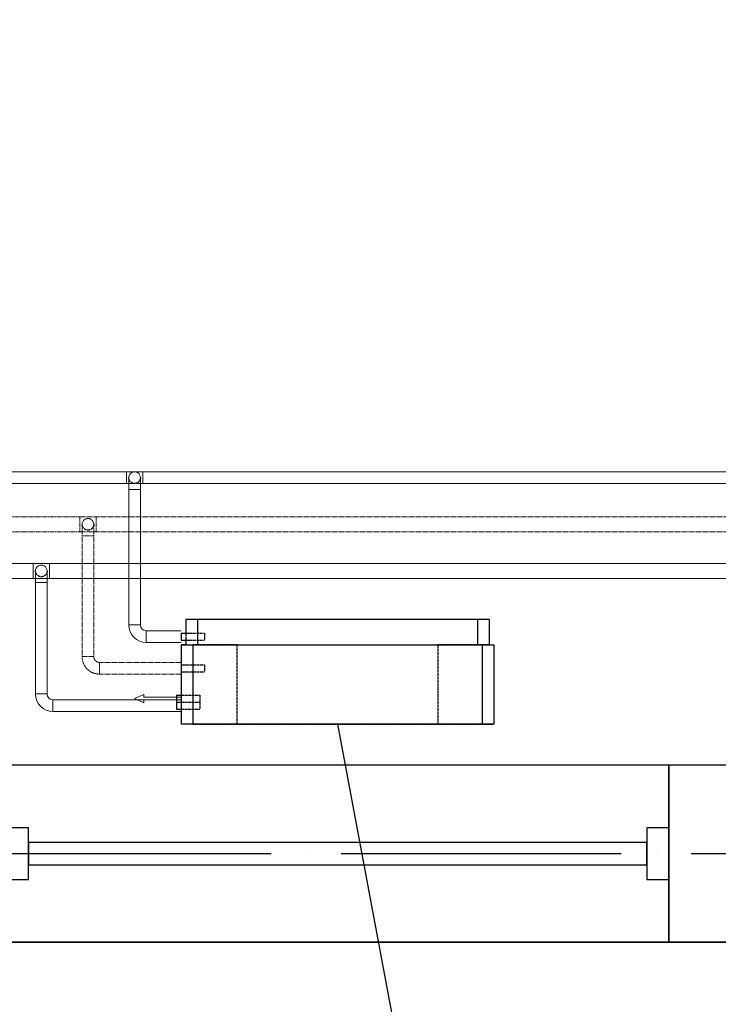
# Model space of a CAD drawing. Header units: millimetres. Extents: x 9824119 to 13672909, y -72394 to 462135.
# Tile 229 of 256: x 10106058 to 10107555, y 8783 to 10895. Entities that reach past the tile are written whole.
import ezdxf
from ezdxf import colors
from ezdxf.entities.mleader import LeaderData, LeaderLine
from ezdxf.math import Vec2, Vec3

# ---------------------------------------------------------------- set-up
doc = ezdxf.new("R2010")
doc.units = ezdxf.units.MM
for name, pattern in [('ACAD_ISO04W100', [30, 24, -3, 0, -3]), ('Hidden', [3, 2, -1]), ('UnderFloor', [7.5, 6, -1.5])]:
    doc.linetypes.add(name, pattern=pattern)
for name, color, linetype in [('MAGI_GENERAL', 7, 'Continuous'), ('PIPE-H1', 7, 'Continuous'), ('PIPE-H1-COMPONENT-', 7, 'Continuous')]:
    doc.layers.add(name, color=color, linetype=linetype)
doc.layers.add('Оси', color=1, linetype='ACAD_ISO04W100', lineweight=0)
doc.styles.add('ISOCPEUR', font='isocpeui.ttf')
doc.styles.add('СПДС', font='isocpeur.ttf')

# ---------------------------------------------------------------- blocks, each defined once
blk = doc.blocks.new('A$C04BF76B1')
at = {"color": 5}
for points in [[(-1352.5, 569.8), (67.5, 569.8), (67.5, 189.8), (-1352.5, 189.8)], [(-1305, 435.3), (-1305, 324.3), (-1352.5, 324.3), (-1352.5, 435.3)], [(67.5, 435.3), (67.5, 324.3), (20, 324.3), (20, 435.3)], [(20, 403.5), (20, 356), (-1305, 356), (-1305, 403.5)]]:
    blk.add_lwpolyline(points, close=True, dxfattribs=at)
blk = doc.blocks.new('вамавммммммм')
at = {"color": 253, "lineweight": 25}
blk.add_line((1609828.4, 1413027.9), (1574438.4, 1413027.9), dxfattribs=at)
blk.add_lwpolyline([(1594818.4, 1413407.9), (1593428.4, 1413407.9), (1593428.4, 1413027.9), (1594818.4, 1413027.9)], close=True, dxfattribs=at)
at = {"layer": 'Оси', "color": 18, "lineweight": 25, "ltscale": 25, "true_color": 0x000000}
blk.add_line((1609828.4, 1413217.9), (1570469.5, 1413217.9), dxfattribs=at)
at = {"color": 253, "lineweight": 25, "xscale": -1}
blk.add_blockref('A$C04BF76B1', (1592075.9, 1412838.1), dxfattribs=at)
blk = doc.blocks.new('_None')
blk = doc.blocks.new('*U4207')
at = {"layer": 'PIPE-H1', "color": 82, "linetype": 'Continuous', "lineweight": 20}
for p, q in [((10106286.6, 9925.1, 12.5), (10106321.6, 9925.1, 12.5)), ((10106286.6, 9900.1, 12.5), (10106321.6, 9900.1, 12.5))]:
    blk.add_line(p, q, dxfattribs=at)
at = {"layer": 'PIPE-H1', "color": 82, "linetype": 'Continuous', "lineweight": 20, "extrusion": (1, 0, 0)}
for centre in [(10106286.6, 9912.6, 12.5), (10106321.6, 9912.6, 12.5)]:
    blk.add_ellipse(centre, major_axis=(0, 12.5), ratio=1, start_param=0, end_param=3.141593, dxfattribs=at)
blk = doc.blocks.new('*U4208')
at = {"layer": 'PIPE-H1', "color": 82, "linetype": 'Continuous', "lineweight": 20}
for p, q in [((10106286.6, 9925.1, 12.5), (10099541.6, 9925.1, 12.5)), ((10106286.6, 9900.1, 12.5), (10099541.6, 9900.1, 12.5))]:
    blk.add_line(p, q, dxfattribs=at)
blk = doc.blocks.new('*U4209')
at = {"layer": 'PIPE-H1', "color": 7, "linetype": 'Continuous', "lineweight": -3}
for p, q in [((10106304.1, 9912.6, 285), (10106304.1, 9912.6, 284)), ((10106304.1, 9912.6, 35), (10106304.1, 9912.6, 34))]:
    blk.add_line(p, q, dxfattribs=at)
blk = doc.blocks.new('*U4210')
at = {"layer": 'PIPE-H1', "color": 82, "linetype": 'Continuous', "lineweight": 20, "extrusion": (0, 0, -1)}
blk.add_ellipse((10106304.1, 9912.6, 535), major_axis=(-12.5, 0), ratio=1, start_param=0, end_param=3.141593, dxfattribs=at)
at = {"layer": 'PIPE-H1', "color": 1, "linetype": 'UnderFloor', "lineweight": -3, "extrusion": (0, 0, -1)}
blk.add_ellipse((10106304.1, 9912.6, 535), major_axis=(12.5, 0), ratio=1, start_param=0, end_param=3.141593, dxfattribs=at)
at = {"layer": 'PIPE-H1', "color": 82, "linetype": 'Continuous', "lineweight": 20, "extrusion": (-1, 0, 0)}
for centre in [(10106291.6, 9887.6, 535), (10106316.6, 9887.6, 535)]:
    blk.add_ellipse(centre, major_axis=(0, 0, 25), ratio=1, start_param=0, end_param=1.570796, dxfattribs=at)
at = {"layer": 'PIPE-H1', "color": 82, "linetype": 'Continuous', "lineweight": 20, "extrusion": (0, -1, 0)}
blk.add_ellipse((10106304.1, 9887.6, 560), major_axis=(12.5, 0), ratio=1, start_param=0, end_param=3.141593, dxfattribs=at)
blk = doc.blocks.new('*U4211')
at = {"layer": 'PIPE-H1', "color": 82, "linetype": 'Continuous', "lineweight": 20}
for p, q in [((10106291.6, 9596.9, 560), (10106291.6, 9887.6, 560)), ((10106316.6, 9596.9, 560), (10106316.6, 9887.6, 560))]:
    blk.add_line(p, q, dxfattribs=at)
blk = doc.blocks.new('*U4212')
at = {"layer": 'PIPE-H1', "color": 82, "linetype": 'Continuous', "lineweight": 20}
for major_axis in [(-37.5, 0), (-12.5, 0)]:
    blk.add_ellipse((10106329.1, 9596.9, 560), major_axis=major_axis, ratio=1, start_param=0, end_param=1.570796, dxfattribs=at)
at = {"layer": 'PIPE-H1', "color": 82, "linetype": 'Continuous', "lineweight": 20, "extrusion": (0, 1, 0)}
blk.add_ellipse((10106304.1, 9596.9, 560), major_axis=(-12.5, 0), ratio=1, start_param=0, end_param=3.141593, dxfattribs=at)
at = {"layer": 'PIPE-H1', "color": 82, "linetype": 'Continuous', "lineweight": 20, "extrusion": (1, 0, 0)}
blk.add_ellipse((10106329.1, 9571.9, 560), major_axis=(0, 12.5), ratio=1, start_param=0, end_param=3.141593, dxfattribs=at)
blk = doc.blocks.new('*U4213')
at = {"layer": 'PIPE-H1', "color": 82, "linetype": 'Continuous', "lineweight": 20}
for p, q in [((10106404.1, 9584.4, 560), (10106329.1, 9584.4, 560)), ((10106404.1, 9559.4, 560), (10106329.1, 9559.4, 560))]:
    blk.add_line(p, q, dxfattribs=at)
blk = doc.blocks.new('*U4215')
at = {"layer": 'PIPE-H1', "color": 82, "linetype": 'Continuous', "lineweight": 20}
for p, q in [((10109096.6, 9925.1, 12.5), (10106321.6, 9925.1, 12.5)), ((10109096.6, 9900.1, 12.5), (10106321.6, 9900.1, 12.5))]:
    blk.add_line(p, q, dxfattribs=at)
blk = doc.blocks.new('*U4523')
at = {"layer": 'PIPE-H1', "color": 5, "linetype": 'Hidden', "lineweight": 20}
for p, q in [((10106186.6, 9828.6, 12.5), (10106221.6, 9828.6, 12.5)), ((10106186.6, 9796.6, 12.5), (10106221.6, 9796.6, 12.5))]:
    blk.add_line(p, q, dxfattribs=at)
at = {"layer": 'PIPE-H1', "color": 5, "linetype": 'Hidden', "lineweight": 20, "extrusion": (1, 0, 0)}
for centre in [(10106186.6, 9812.6, 12.5), (10106221.6, 9812.6, 12.5)]:
    blk.add_ellipse(centre, major_axis=(0, 16), ratio=1, start_param=0, end_param=3.141593, dxfattribs=at)
blk = doc.blocks.new('*U4524')
at = {"layer": 'PIPE-H1', "color": 5, "linetype": 'Hidden', "lineweight": 20}
for p, q in [((10106186.6, 9828.6, 12.5), (10099441.6, 9828.6, 12.5)), ((10106186.6, 9796.6, 12.5), (10099441.6, 9796.6, 12.5))]:
    blk.add_line(p, q, dxfattribs=at)
blk = doc.blocks.new('*U4525')
at = {"layer": 'PIPE-H1', "color": 7, "linetype": 'Continuous', "lineweight": -3}
for p, q in [((10106204.1, 9812.6, 300), (10106204.1, 9812.6, 299)), ((10106204.1, 9812.6, 50), (10106204.1, 9812.6, 49))]:
    blk.add_line(p, q, dxfattribs=at)
blk = doc.blocks.new('*U4526')
at = {"layer": 'PIPE-H1', "color": 5, "linetype": 'Hidden', "lineweight": 20, "extrusion": (0, 0, -1)}
blk.add_ellipse((10106204.1, 9812.6, 550), major_axis=(-12.5, 0), ratio=1, start_param=0, end_param=3.141593, dxfattribs=at)
at = {"layer": 'PIPE-H1', "color": 1, "linetype": 'UnderFloor', "lineweight": -3, "extrusion": (0, 0, -1)}
blk.add_ellipse((10106204.1, 9812.6, 550), major_axis=(12.5, 0), ratio=1, start_param=0, end_param=3.141593, dxfattribs=at)
at = {"layer": 'PIPE-H1', "color": 5, "linetype": 'Hidden', "lineweight": 20, "extrusion": (-1, 0, 0)}
for centre in [(10106191.6, 9787.6, 550), (10106216.6, 9787.6, 550)]:
    blk.add_ellipse(centre, major_axis=(0, 0, 25), ratio=1, start_param=0, end_param=1.570796, dxfattribs=at)
at = {"layer": 'PIPE-H1', "color": 5, "linetype": 'Hidden', "lineweight": 20, "extrusion": (0, -1, 0)}
blk.add_ellipse((10106204.1, 9787.6, 575), major_axis=(12.5, 0), ratio=1, start_param=0, end_param=3.141593, dxfattribs=at)
blk = doc.blocks.new('*U4527')
at = {"layer": 'PIPE-H1', "color": 5, "linetype": 'Hidden', "lineweight": 20}
for p, q in [((10106191.6, 9528.9, 575), (10106191.6, 9787.6, 575)), ((10106216.6, 9528.9, 575), (10106216.6, 9787.6, 575))]:
    blk.add_line(p, q, dxfattribs=at)
blk = doc.blocks.new('*U4528')
at = {"layer": 'PIPE-H1', "color": 5, "linetype": 'Hidden', "lineweight": 20}
for major_axis in [(-37.5, 0), (-12.5, 0)]:
    blk.add_ellipse((10106229.1, 9528.9, 575), major_axis=major_axis, ratio=1, start_param=0, end_param=1.570796, dxfattribs=at)
at = {"layer": 'PIPE-H1', "color": 5, "linetype": 'Hidden', "lineweight": 20, "extrusion": (0, 1, 0)}
blk.add_ellipse((10106204.1, 9528.9, 575), major_axis=(-12.5, 0), ratio=1, start_param=0, end_param=3.141593, dxfattribs=at)
at = {"layer": 'PIPE-H1', "color": 5, "linetype": 'Hidden', "lineweight": 20, "extrusion": (1, 0, 0)}
blk.add_ellipse((10106229.1, 9503.9, 575), major_axis=(0, 12.5), ratio=1, start_param=0, end_param=3.141593, dxfattribs=at)
blk = doc.blocks.new('*U4529')
at = {"layer": 'PIPE-H1', "color": 5, "linetype": 'Hidden', "lineweight": 20}
for p, q in [((10106404.1, 9516.4, 575), (10106229.1, 9516.4, 575)), ((10106404.1, 9491.4, 575), (10106229.1, 9491.4, 575))]:
    blk.add_line(p, q, dxfattribs=at)
blk = doc.blocks.new('*U4530')
at = {"layer": 'PIPE-H1', "color": 1, "linetype": 'Continuous', "lineweight": 20}
for p, q in [((10106086.6, 9728.6, 12.5), (10106121.6, 9728.6, 12.5)), ((10106086.6, 9696.6, 12.5), (10106121.6, 9696.6, 12.5))]:
    blk.add_line(p, q, dxfattribs=at)
at = {"layer": 'PIPE-H1', "color": 1, "linetype": 'Continuous', "lineweight": 20, "extrusion": (1, 0, 0)}
for centre in [(10106086.6, 9712.6, 12.5), (10106121.6, 9712.6, 12.5)]:
    blk.add_ellipse(centre, major_axis=(0, 16), ratio=1, start_param=0, end_param=3.141593, dxfattribs=at)
blk = doc.blocks.new('*U4531')
at = {"layer": 'PIPE-H1', "color": 1, "linetype": 'Continuous', "lineweight": 20}
for p, q in [((10106086.6, 9728.6, 12.5), (10099341.6, 9728.6, 12.5)), ((10106086.6, 9696.6, 12.5), (10099341.6, 9696.6, 12.5))]:
    blk.add_line(p, q, dxfattribs=at)
blk = doc.blocks.new('*U4532')
at = {"layer": 'PIPE-H1', "color": 7, "linetype": 'Continuous', "lineweight": -3}
blk.add_line((10106104.1, 9712.6, 146), (10106104.1, 9712.6, 145), dxfattribs=at)
blk = doc.blocks.new('*U4533')
at = {"layer": 'PIPE-H1', "color": 1, "linetype": 'Continuous', "lineweight": 20, "extrusion": (0, 0, -1)}
blk.add_ellipse((10106104.1, 9712.6, 396), major_axis=(-12.5, 0), ratio=1, start_param=0, end_param=3.141593, dxfattribs=at)
at = {"layer": 'PIPE-H1', "color": 1, "linetype": 'UnderFloor', "lineweight": -3, "extrusion": (0, 0, -1)}
blk.add_ellipse((10106104.1, 9712.6, 396), major_axis=(12.5, 0), ratio=1, start_param=0, end_param=3.141593, dxfattribs=at)
at = {"layer": 'PIPE-H1', "color": 1, "linetype": 'Continuous', "lineweight": 20, "extrusion": (-1, 0, 0)}
for centre in [(10106091.6, 9687.6, 396), (10106116.6, 9687.6, 396)]:
    blk.add_ellipse(centre, major_axis=(0, 0, 25), ratio=1, start_param=0, end_param=1.570796, dxfattribs=at)
at = {"layer": 'PIPE-H1', "color": 1, "linetype": 'Continuous', "lineweight": 20, "extrusion": (0, -1, 0)}
blk.add_ellipse((10106104.1, 9687.6, 421), major_axis=(12.5, 0), ratio=1, start_param=0, end_param=3.141593, dxfattribs=at)
blk = doc.blocks.new('*U4534')
at = {"layer": 'PIPE-H1', "color": 1, "linetype": 'Continuous', "lineweight": 20}
for p, q in [((10106091.6, 9448.9, 421), (10106091.6, 9687.6, 421)), ((10106116.6, 9448.9, 421), (10106116.6, 9687.6, 421))]:
    blk.add_line(p, q, dxfattribs=at)
blk = doc.blocks.new('*U4535')
at = {"layer": 'PIPE-H1', "color": 1, "linetype": 'Continuous', "lineweight": 20}
for major_axis in [(-37.5, 0), (-12.5, 0)]:
    blk.add_ellipse((10106129.1, 9448.9, 421), major_axis=major_axis, ratio=1, start_param=0, end_param=1.570796, dxfattribs=at)
at = {"layer": 'PIPE-H1', "color": 1, "linetype": 'Continuous', "lineweight": 20, "extrusion": (0, 1, 0)}
blk.add_ellipse((10106104.1, 9448.9, 421), major_axis=(-12.5, 0), ratio=1, start_param=0, end_param=3.141593, dxfattribs=at)
at = {"layer": 'PIPE-H1', "color": 1, "linetype": 'Continuous', "lineweight": 20, "extrusion": (1, 0, 0)}
blk.add_ellipse((10106129.1, 9423.9, 421), major_axis=(0, 12.5), ratio=1, start_param=0, end_param=3.141593, dxfattribs=at)
blk = doc.blocks.new('*U4536')
at = {"layer": 'PIPE-H1', "color": 1, "linetype": 'Continuous', "lineweight": 20}
for p, q in [((10106404.1, 9436.4, 421), (10106129.1, 9436.4, 421)), ((10106404.1, 9411.4, 421), (10106129.1, 9411.4, 421))]:
    blk.add_line(p, q, dxfattribs=at)
blk = doc.blocks.new('*U4580')
at = {"layer": 'PIPE-H1', "color": 1, "linetype": 'Continuous', "lineweight": 20}
for p, q in [((10108896.6, 9728.6, 12.5), (10106121.6, 9728.6, 12.5)), ((10108896.6, 9696.6, 12.5), (10106121.6, 9696.6, 12.5))]:
    blk.add_line(p, q, dxfattribs=at)
blk = doc.blocks.new('*U4587')
at = {"layer": 'PIPE-H1', "color": 5, "linetype": 'Hidden', "lineweight": 20}
for p, q in [((10108996.6, 9828.6, 12.5), (10106221.6, 9828.6, 12.5)), ((10108996.6, 9796.6, 12.5), (10106221.6, 9796.6, 12.5))]:
    blk.add_line(p, q, dxfattribs=at)
blk = doc.blocks.new('*U4687')
at = {"layer": 'PIPE-H1-COMPONENT-', "color": 7, "linetype": 'Continuous', "lineweight": -3}
blk.add_line((10106404.1, 9423.9, 421), (10106404.1, 9423.9, 420), dxfattribs=at)
blk = doc.blocks.new('*U4688')
at = {"layer": 'PIPE-H1-COMPONENT-', "color": 11, "linetype": 'Continuous', "lineweight": 20}
for p, q in [((10106324.1, 9447.9, 360), (10106304.1, 9438.9, 360)), ((10106304.1, 9438.9, 360), (10106324.1, 9429.9, 360)), ((10106324.1, 9441.9, 360), (10106324.1, 9447.9, 360)), ((10106404.1, 9441.9, 360), (10106324.1, 9441.9, 360)), ((10106404.1, 9435.9, 360), (10106404.1, 9441.9, 360)), ((10106324.1, 9429.9, 360), (10106324.1, 9435.9, 360)), ((10106324.1, 9435.9, 360), (10106404.1, 9435.9, 360))]:
    blk.add_line(p, q, dxfattribs=at)
at = {"layer": 'PIPE-H1-COMPONENT-', "color": 11, "linetype": 'Continuous', "lineweight": 20, "extrusion": (-1, 0, 0)}
blk.add_circle((-9438.9, 360, -10106404.1), 7.5, dxfattribs=at)
blk = doc.blocks.new('*U4689')
at = {"layer": 'MAGI_GENERAL', "color": 1, "linetype": 'UnderFloor', "lineweight": -3}
for p, q in [((10106414.1, 9608.9, 100), (10106414.1, 9608.9, 535.5)), ((10107064.1, 9608.9, 535.5), (10107064.1, 9608.9, 100)), ((10106414.1, 9579.4, 535.5), (10106414.1, 9564.4, 535.5)), ((10106414.1, 9579.4, 100), (10106414.1, 9553.9, 100)), ((10106421.4, 9579.4, 560), (10106454.1, 9579.4, 560)), ((10106421.4, 9564.4, 560), (10106454.1, 9564.4, 560)), ((10106414.1, 9553.9, 100), (10106404.1, 9553.9, 100)), ((10106404.1, 9553.9, 100), (10106404.1, 9553.9)), ((10106404.1, 9553.9, 100), (10106404.1, 9553.9, 535.5)), ((10106414.1, 9553.9, 100), (10106404.1, 9553.9, 100)), ((10106414.1, 9553.9, 535.5), (10106414.1, 9553.9, 100)), ((10106439.1, 9553.9, 620), (10106429.1, 9553.9, 586.2)), ((10106439.1, 9553.9, 100), (10107064.1, 9553.9, 100)), ((10106524.1, 9553.9, 100), (10106439.1, 9553.9, 100)), ((10106524.1, 9383.9, 100), (10106524.1, 9553.9, 100)), ((10106524.1, 9553.9, 100), (10106524.1, 9553.9)), ((10106954.1, 9553.9, 100), (10106954.1, 9383.9, 100)), ((10107064.1, 9553.9, 100), (10106954.1, 9553.9, 100)), ((10106954.1, 9553.9, 100), (10106954.1, 9553.9)), ((10107064.1, 9553.9, 100), (10107039.1, 9553.9, 100)), ((10107064.1, 9553.9, 535.5), (10107049.1, 9553.9, 586.2)), ((10107064.1, 9553.9, 100), (10107064.1, 9553.9, 535.5)), ((10107074.1, 9553.9, 100), (10107074.1, 9553.9)), ((10107074.1, 9553.9, 535.5), (10107074.1, 9553.9, 100)), ((10106404.1, 9511.4, 100), (10106404.1, 9496.4, 100)), ((10106404.1, 9511.4, 535.5), (10106404.1, 9496.4, 535.5)), ((10106404.1, 9511.4, 100), (10106404.1, 9496.4, 100)), ((10106414.6, 9511.4, 575), (10106454.1, 9511.4, 575)), ((10106414.6, 9496.4, 575), (10106454.1, 9496.4, 575)), ((10106404.1, 9446.4, 360), (10106444.1, 9446.4, 360)), ((10106404.1, 9446.4, 100), (10106404.1, 9383.9, 100)), ((10106404.1, 9446.4, 100), (10106404.1, 9383.9, 100)), ((10106404.1, 9431.4, 421), (10106444.1, 9431.4, 421)), ((10106404.1, 9416.4, 421), (10106444.1, 9416.4, 421)), ((10106404.1, 9383.9, 100), (10106404.1, 9383.9)), ((10106404.1, 9383.9, 535.5), (10106404.1, 9383.9, 100)), ((10106429.1, 9383.9, 100), (10106524.1, 9383.9, 100)), ((10106429.1, 9383.9, 100), (10107074.1, 9383.9, 100)), ((10106524.1, 9383.9, 100), (10106524.1, 9383.9)), ((10106954.1, 9383.9, 100), (10106954.1, 9383.9)), ((10106954.1, 9383.9, 100), (10107074.1, 9383.9, 100)), ((10107074.1, 9383.9, 100), (10107074.1, 9383.9)), ((10107074.1, 9383.9, 100), (10107074.1, 9383.9, 535.5))]:
    blk.add_line(p, q, dxfattribs=at)
at = {"layer": 'MAGI_GENERAL', "color": 7, "linetype": 'Continuous', "lineweight": -3}
for p, q in [((10106414.1, 9608.9, 535.5), (10106414.1, 9579.4, 535.5)), ((10106414.1, 9608.9, 535.5), (10106439.1, 9608.9, 620)), ((10106439.1, 9608.9, 620), (10107039.1, 9608.9, 620)), ((10106439.1, 9608.9, 620), (10106439.1, 9553.9, 620)), ((10107039.1, 9608.9, 620), (10107064.1, 9608.9, 535.5)), ((10107039.1, 9608.9, 620), (10107039.1, 9553.9, 620)), ((10107064.1, 9608.9, 535.5), (10107064.1, 9553.9, 535.5)), ((10106404.1, 9579.4, 560), (10106421.4, 9579.4, 560)), ((10106404.1, 9564.4, 560), (10106421.4, 9564.4, 560)), ((10106414.1, 9564.4, 535.5), (10106414.1, 9553.9, 535.5)), ((10106404.1, 9553.9, 535.5), (10106404.1, 9511.4, 535.5)), ((10106404.1, 9553.9, 535.5), (10106429.1, 9553.9, 630)), ((10106429.1, 9553.9, 630), (10107049.1, 9553.9, 630)), ((10106429.1, 9553.9, 630), (10106429.1, 9383.9, 630)), ((10107049.1, 9553.9, 630), (10107074.1, 9553.9, 535.5)), ((10107049.1, 9553.9, 630), (10107049.1, 9383.9, 630)), ((10107074.1, 9553.9, 535.5), (10107074.1, 9383.9, 535.5)), ((10106404.1, 9511.4, 575), (10106414.6, 9511.4, 575)), ((10106404.1, 9496.4, 575), (10106414.6, 9496.4, 575)), ((10106404.1, 9496.4, 535.5), (10106404.1, 9383.9, 535.5)), ((10106394.1, 9446.4, 360), (10106404.1, 9446.4, 360)), ((10106394.1, 9431.4, 421), (10106404.1, 9431.4, 421)), ((10106394.1, 9416.4, 421), (10106404.1, 9416.4, 421)), ((10106429.1, 9383.9, 630), (10106404.1, 9383.9, 535.5)), ((10107049.1, 9383.9, 630), (10106429.1, 9383.9, 630)), ((10107074.1, 9383.9, 535.5), (10107049.1, 9383.9, 630))]:
    blk.add_line(p, q, dxfattribs=at)
at = {"layer": 'MAGI_GENERAL', "color": 7, "linetype": 'Continuous', "lineweight": -3, "extrusion": (1, 0, 0)}
for centre in [(10106404.1, 9571.9, 560), (10106404.1, 9503.9, 575), (10106394.1, 9438.9, 360), (10106394.1, 9423.9, 421)]:
    blk.add_ellipse(centre, major_axis=(0, 7.5), ratio=1, start_param=0, end_param=3.141593, dxfattribs=at)
at = {"layer": 'MAGI_GENERAL', "color": 1, "linetype": 'UnderFloor', "lineweight": -3, "extrusion": (1, 0, 0)}
for centre in [(10106454.1, 9571.9, 560), (10106454.1, 9503.9, 575), (10106444.1, 9438.9, 360), (10106444.1, 9423.9, 421)]:
    blk.add_ellipse(centre, major_axis=(0, 7.5), ratio=1, start_param=0, end_param=3.141593, dxfattribs=at)

msp = doc.modelspace()

# ---------------------------------------------------------------- block references
msp.add_blockref('вамавммммммм', (8514020.8, -1404111.5))
at = {"layer": 'PIPE-H1'}
for name in ['*U4208', '*U4207', '*U4210', '*U4215', '*U4209', '*U4211', '*U4524', '*U4523', '*U4526', '*U4587', '*U4525', '*U4527', '*U4531', '*U4530', '*U4533', '*U4532', '*U4580', '*U4534', '*U4212', '*U4213', '*U4528', '*U4529', '*U4535', '*U4536']:
    msp.add_blockref(name, (0, 0), dxfattribs=at)
at = {"layer": 'PIPE-H1-COMPONENT-'}
for name in ['*U4688', '*U4687']:
    msp.add_blockref(name, (0, 0), dxfattribs=at)

# ---------------------------------------------------------------- next in the draw order: leaders
at = {"color": 5, "lineweight": 25, "ltscale": 15}
ml = msp.add_multileader_mtext('Standard', dxfattribs=at)
ml.set_content('{\\fGOST Common|b0|i0|c204|p34;\\W0.9;\\C256;Фанкойл напольный Qx=1,6kBm Qm=2,1kBm}', color=14, style='СПДС')
ml.set_leader_properties()
ml.set_arrow_properties(name='NONE')
ml.build(insert=Vec2(0, 0))
ml.multileader.update_dxf_attribs({"text_left_attachment_type": 6, "text_right_attachment_type": 6, "dogleg_length": 0.36, "arrow_head_size": 100})
ctx = ml.context
ctx.base_point, ctx.char_height, ctx.arrow_head_size, ctx.plane_origin = Vec3(10107014.6, 7910.1, 630), 220, 100, Vec3(10096527.3, -5311, 630)
ctx.left_attachment, ctx.right_attachment, ctx.text_align_type = 6, 6, 1
notes = []
notes.append((ctx, [(1, (1, 1, 0), (10107014.3, 7910.1, 630), (1, 0), 0.36, [(1, [(10106739.1, 9383.9, 630)], 0, [])])]))
ctx.mtext.insert, ctx.mtext.width, ctx.mtext.defined_height, ctx.mtext.alignment, ctx.mtext.flow_direction = Vec3(10108198.9, 8174.1, 630), 2438.932, 630, 2, 5
ctx.mtext.has_bg_fill, ctx.mtext.bg_color, ctx.mtext.bg_scale_factor, ctx.mtext.bg_transparency, ctx.mtext.use_window_bg_color = 1, -1027028792, 1.5, 0, 1
for ctx, leaders in notes:
    for number, flags, end, landing, length, lines in leaders:
        leader = LeaderData()
        leader.index, (leader.has_last_leader_line, leader.has_dogleg_vector, leader.attachment_direction) = number, flags
        leader.last_leader_point, leader.dogleg_vector, leader.dogleg_length = Vec3(end), Vec3(landing), length
        for number, points, colour, breaks in lines:
            line = LeaderLine()
            line.index, line.vertices, line.color, line.breaks = number, Vec3.list(points), colors.encode_raw_color(colour), breaks
            leader.lines.append(line)
        ctx.leaders.append(leader)

# ---------------------------------------------------------------- next in the draw order: block references
at = {"layer": 'MAGI_GENERAL'}
msp.add_blockref('*U4689', (0, 0), dxfattribs=at)

# ---------------------------------------------------------------- next in the draw order: texts
at = {"char_height": 300, "attachment_point": 1, "style": 'ISOCPEUR'}
for s, insert, width in [('\\pi13638.10589;{\\fISOCPEUR|b0|i0|c204|p34;\\H1.66667x;\\L\\C7;\\P\\pi10874.35036;\\H1.1x;Общие указания\\l\\P\\pi13638.10589;\\P\\pi-900,l1200,t1200;\\H0.72727x;1.^IПроект выполнен на основании задания заказчика и задания на проектирование архитектурно-строительных чертежей.\\P2.^IПроект соответствует действующим нормам :\\P\\pl900,t900;\\fSymbol|b0|i0|c2|p18;·^I\\fISOCPEUR|b0|i0|c204|p34;КМК 2. 04.05-97* "Отопление, вентиляция и кондиционирование воздуха".\\P\\fSymbol|b0|i0|c2|p18;·^I\\fISOCPEUR|b0|i0|c204|p34;ШНК 2.08.02-09* "Общественные здания и сооружение" \\P\\fSymbol|b0|i0|c2|p18;·^I\\fISOCPEUR|b0|i0|c204|p34;КМК 2.01.01-94 "Климатические и физико-геологические данные для проектирования".\\P\\fSymbol|b0|i0|c2|p18;·^I\\fISOCPEUR|b0|i0|c204|p34;КМК 2.01.04-97* "Строительная теплотехника".\\P\\fSymbol|b0|i0|c2|p18;·^I\\fISOCPEUR|b0|i0|c204|p34;ГОСТ 21.602-2003 "Правила выполнения рабочей документации отопления, вентиляции и кондиционирования".\\P\\fSymbol|b0|i0|c2|p18;·^I\\fISOCPEUR|b0|i0|c204|p34;ШНК \\fISOCPEUR|b0|i0|c186|p34;2.01.02-04\\fISOCPEUR|b0|i0|c204|p34; - \\fISOCPEUR|b0|i0|c186|p34;"\\fISOCPEUR|b0|i0|c204|p34;Пожарная безопасность зданий и сооружений\\fISOCPEUR|b0|i0|c186|p34;"\\fISOCPEUR|b0|i0|c204|p34;;\\P\\pl1200,t1200;3.^I  Расчетные параметры наружного воздуха для проектирования отопления, вентиляции и кондиционирования воздуха приняты по КМК 2.01.01-94.\\P\\pi-300,l300,tz;      Для проектирования отопления, вентиляции и кондиционирования воздуха: \\P\\pl1500,t1500;-^IХолодный  период  года Тн\\fISOCPEUR|b0|i0|c186|p34;=-14.0°C\\fISOCPEUR|b0|i0|c204|p34;; I=-12,4 кДж/кг (Парам. Б);\\P-^IТеплый  период  года Тн=33°C; I=55,7 кДж/кг  (Парам. А);\\P-^IТеплый  период  года Тн=37,5°C; I=65,2 кДж/кг (Парам. Б);\\P-^IСкорость ветра  - V=1,6 м/сек - холодный период;\\P-^IСкорость ветра  - V=1,9 м/сек - теплый  период;\\P-^IПродолжительность отопительного периода  Zот.пер.=129суток;\\P-^IСредняя температура отопительного периода  tот.пер.=2,7°C;\\P-^IБарометрическое давление в районе строительства Рбар=950 Гпа.\\P\\pi600,l0,tz;\\P\\pi11458.1097;\\LТЕПЛОСНАБЖЕНИЕ\\P\\pi13638.10589;\\l\\P\\pi0;\\C0;В качестве источника тепла выбран установленный во дворе здания тепловой насос, рассчитанный на работу в температурном режиме 40–30 °C.^J^JСистема отопления спроектирована как двухтрубная, в ней используются напольный фанкойл.\\P^JОсновным источником тепла является тепловой насос. \\P^JОсновное охлаждение осуществляется с помощью\\Pтепловых насосов. Для отвода конденсата, образующегося в фанкойлах, предусмотрены дренажные трубы. Основные водосточные и обратные трубы выполнены из полипропилена. \\P\\pi600;^JОсновные подающие и обратные трубы выполнены из полипропилена. Слив воды из системы осуществляется через регулировочный узел. Для снижения теплопотерь через трубы выполнены работы по теплоизоляции.\\C7; \\P\\pi12278.10827;\\LОТОПЛЕНИЕ\\l\\P\\pi0;  Для достижения  комфортных условий в зимнее время и компенсации теплопотерь в помещениях установлены \\C0;фанкойл\\C7;ы обеспечивающие в помещениях нормируемую температуру воздуха:\\P\\pi-300,l1500,t1500;-^IКабинет врача +20°C.\\P-^IЗал       +22°C.\\P-^IФизиотерапия     +21°C.\\P\\pi0,l0,tz;   На каждом приборе предусматривается устанавка термостатического клапана и запорного крана. Рекомендуется применить трубопроводы стабильные полипропиленовые. Система теплоснабжения \\C0;фанкойл\\C7;ов двухтрубная с принудительной циркуляцией, горизонтальная. Удаление воздуха осуществляется из воздухоспускных кранов установленных в \\C0;фанкойл\\C7;ах. Все монтажные и наладочные работы проводить в соответствии с нормативными документами и инструкциям фирм-изготовителя.}', (9986122.2, 27067.1), 27276.212), ('{\\fISOCPEUR|b0|i0|c204|p34;\\C7;^I\\A1;\\L\\P\\pi10515.36534;\\H1.33333x;ВЕНТИЛЯЦИЯ\\P\\pi0;\\l^IВ здании предусмотрена приточно-вытяжная вентиляция с естественным и \\Pмеханическим побуждением, для функционально различных и конструктивно раздельных групп \\Pпомещений.   ^I  \\P^IТакже предусматривается естественная вентиляция с удалением и поступлением воздуха через окна и двери.\\P^IУдаление воздуха из помещений производится с помощью вытяжных решеток.\\P^IМатериал воздуховодов - тонколистовая оцинкованная сталь по ГОСТ 14918-80.\\P^IВоздуховоды систем вытяжной вентиляции выполняются класса "Н" (нормально плотный).\\P^IМонтаж систем вентиляции выполнить в соответствии с \\A0;КМК 3.05.01.-9\\A1;7\\P\\A0;\\L\\P\\pi12075.36144;\\P\\pi7995.37164;ПРИМЕЧАНИЯ (ТЕПЛОСНАБЖЕНИЕ)\\P\\pi-900,l900,t900;\\l1.^IЧертеж читать совместно со спецификацией и с другими разделами проекта.\\P2.^IМонтаж оборудования и трубопроводов производить в соответствии с местными \\P\\pi0;действующими нормами и правилами, и требованиями завода-изготовителя оборудования.\\P\\pi-900;3.^IТрубопроводы системы теплоснабжения радиаторов приняты полипропиленовыми.\\P4.^IНа планах и схемах указаны наружный диаметр и толщина стенки полипропиленовых \\P\\pi0;трубопроводов.\\P\\pi-900;5.^IПриборы и трубопроводы нанесены условно.\\P6.^IУклон трубопроводов выполнить согласно схемам в сторону ближайшего вертикального \\P\\pi0;стояка.\\P\\pi-900;7.^IВсе отметки указаны от уровня пола этажа. \\P8.^IКрепить трубу в штробе каждые 2 метра.\\P9.^IТрубопроводы отопления, прокладываемые в полу покрыть трубчатой тепловой изоляцией \\P\\pi0;из вспученного полителена "Isocom" толщиной 9 мм.\\P\\pi-900;10.^IДиаметры запорно-регулирующей арматуры и фильтров соответствуют диаметру \\P\\pi0;трубопроводов, если не указано иное.\\P\\pi3390,l600,tz;\\P\\pi5455.37799,l0;\\LПРИМЕЧАНИЯ (ВЕНТИЛЯЦИЯ И КОНДИЦИОНИРОВАНИЕ)\\l\\P\\pi-900,l900,t900;1.^IВентиляционные системы показаны условно.\\P2.^IЧертеж читать совместно со спецификацией и остальными разделами проекта \\P3.^IВсе неплотности при пересечении инженерными коммуникациями огнестойких стен, \\P\\pi0;перекрытий и перегородок заделать материалами, соответствующими по степени \\Pогнестойкости пересекаемым ограждениям.\\P\\pi-900;4.^IВ сан-узлах двери не оборудованные переточными решетками, предусмотреть с \\P\\pi0;подрезкой дверного полотна, высота щели не менее 20 мм. Если конструкция дверей не \\Pпозволяет предусмотреть щели в нижней части, то необходимо выполнить установку \\Pжалюзийной решетки в нижней половине двери.\\P\\pi-900;5.^IРазместить все приборы для измерения температуры, давления и скорости потока в \\P\\pi0;доступных местах с прямыми секциями труб или воздуховодов наверху или внизу, \\Pсогласно рекомендациям завода изготовителя для точности показаний.\\P\\pi-900;6.^IУстановить расположение диффузоров, отдушин и вентиляционных решеток согласно \\P\\pi0;архитектурным планам потолка, освещения и другим деталям/узлам потолка и \\Pвыполнить незначительные изменения для обеспечения соответствия.\\P\\pi-900;7.^IМонтаж оборудования выполнить в соответствии с местными нормами и правилами, а \\P\\pi0;так же требованиями завода-изготовителя оборудования \\P\\pi-900;8.^IВсе отметки оборудований даны от пола этажа.\\P}', (10015733.6, 26003.4), 24350.724)]:
    msp.add_mtext(s, dxfattribs=dict(at, insert=insert, width=width))

doc.saveas('drawing.dxf')
